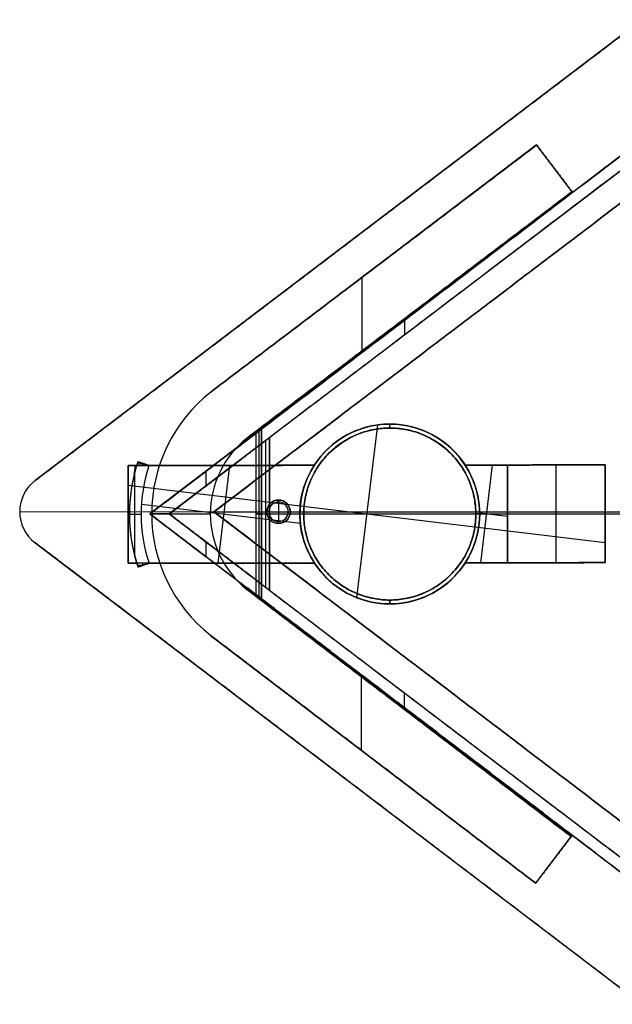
# Model space of a CAD drawing. Header units: millimetres. Extents: x -165 to 165, y -127 to 129.
# Tile 1 of 2: x -165 to -14, y -125 to 127. Entities that reach past the tile are written whole.
import ezdxf

# ---------------------------------------------------------------- set-up
doc = ezdxf.new("R2010")
doc.units = ezdxf.units.MM
doc.header["$MEASUREMENT"] = 0
doc.layers.add('Výchozí', color=7, linetype='Continuous', true_color=0x000000)

msp = doc.modelspace()

# ---------------------------------------------------------------- linework, layer by layer
at = {"layer": 'Výchozí', "color": 9, "true_color": 0xbfbfbf}
for p, q in [((-5.89, 126.73, 2.22), (-161.11, 8.85, 2.22)), ((-3.44, 97.91, 153.22), (-131.78, 0.3, 153.22)), ((-1.62, 95.52, 151.72), (-126.82, 0.3, 151.72)), ((-32.85, 94.69, 425.22), (-116.2, 31.48, 425.22)), ((-23.79, 82.73, 425.22), (-32.85, 94.69, 425.22)), ((0.18, 88.6, 6.22), (-115.38, 0.84, 6.22)), ((-28.32, 88.71, 177.72), (-28.32, 88.71, 672.72)), ((-106.92, 19.7, 425.22), (-23.79, 82.73, 425.22)), ((-83.5, 67.79, 3.72), (-83.5, 67.79, 0.72)), ((-74.52, 63.08, 177.72), (-74.52, 63.08, 672.72)), ((-77.51, 41.99, 177.72), (-77.49, 60.84, 177.72)), ((-77.51, 41.99, 672.72), (-77.49, 60.84, 672.72)), ((-65.35, 51.21, 177.72), (-65.35, 51.21, 672.72)), ((-67.61, 49.11, 297.72), (-67.61, 49.11, 8.72)), ((-66.69, 49.8, 8.72), (-66.69, 46.03, 8.72)), ((-64.22, 47.91, 294.72), (-64.22, 47.91, 8.72)), ((-57.6, 44.72, 8.72), (-57.6, 44.72, 3.72)), ((-116.2, 31.48, 672.72), (-116.2, 31.48, 177.72)), ((-73.59, 23.05, 676.99), (-78.9, -21.11, 676.99)), ((-70.45, 23.27, 668.99), (-70.44, 22.27, 668.99)), ((-70.42, 23.27, 673.99), (-70.42, 23.27, 668.99)), ((-70.42, 23.27, 673.99), (-70.42, 23.27, 676.99)), ((-70.42, 22.27, 302.72), (-70.42, 23.27, 302.72)), ((-70.42, 23.27, 297.72), (-70.42, 23.27, 302.72)), ((-104.68, 20.91, 296.22), (-104.68, -20.32, 296.22)), ((-103.93, 21.48, 294.72), (-103.93, -20.89, 294.72)), ((-103.19, 22.05, 235.72), (-103.19, -21.45, 235.72)), ((-70.42, 22.27, 668.99), (-70.42, 22.27, 302.72)), ((-102.19, 19.04, 176.72), (-102.19, -18.45, 176.72)), ((-101.19, 19.8, 235.72), (-101.19, -19.21, 235.72)), ((-89.74, 12.74, 675.49), (-137.35, 12.68, 675.49)), ((-137.35, 12.68, 675.49), (-137.32, -12.32, 675.49)), ((-135.54, 12.68, 673.99), (-135.85, 10.11, 673.99)), ((-135.01, 13.15, 673.99), (-133.43, 13.16, 673.99)), ((-134.86, 13.63, 668.99), (-132.01, 12.69, 668.99)), ((-133.58, 12.69, 673.99), (-133.59, 13.21, 673.99)), ((-133.43, 13.16, 663.99), (-133.43, 13.16, 673.99)), ((-111.42, 12.72, 673.99), (-114.43, -12.29, 673.99)), ((-113.54, 12.71, 676.99), (-113.54, 12.71, 673.99)), ((-51.12, 12.79, 676.99), (-51.12, 12.79, 673.99)), ((-44.22, 12.8, 673.99), (-47.22, -12.2, 673.99)), ((-15.35, 12.84, 269.73), (-40.35, 12.81, 269.73)), ((-15.35, 12.84, 487.35), (-40.35, 12.81, 487.35)), ((-40.35, 12.81, 485.85), (-40.32, -12.19, 485.85)), ((-40.35, 12.81, 269.73), (-40.32, -12.19, 269.73)), ((-33.24, 12.82, 676.99), (-33.24, 12.82, 297.72)), ((-27.85, 12.82, 244.74), (-27.85, 12.82, 294.72)), ((-27.82, -12.18, 244.74), (-27.85, 12.82, 244.74)), ((-15.32, -12.16, 269.73), (-15.35, 12.84, 269.73)), ((-15.35, 12.84, 487.35), (-15.32, -12.16, 487.35)), ((-135.63, -10.55, 663.99), (-135.65, 10.92, 663.99)), ((-117.48, 11.18, 176.72), (-117.48, 7.41, 176.72)), ((-15.32, -7.07, 676.99), (-137.34, 7.61, 676.99)), ((-93.29, -2.15, 673.99), (-133.93, 2.74, 673.99)), ((-98.87, 3.85, 8.72), (-98.87, 3.85, 10.22)), ((-98.87, 3.35, 10.72), (-98.87, 3.85, 10.22)), ((-98.87, 3.35, 10.72), (-98.87, -1.65, 10.72)), ((-165.07, 0.9, 3.72), (-115.34, 0.87, 3.72)), ((-165.07, 0.9, 0.72), (165.3, 0.68, 0.72)), ((-165.07, 0.88, 3.72), (-165.07, 0.88, 0.72)), ((-137.01, 0.48, 673.99), (-137.33, -2.15, 673.99)), ((-137.01, 0.18, 673.99), (-137.33, 0.22, 673.99)), ((-137.33, 0.18, 676.99), (-137.33, 0.18, 673.99)), ((-137.01, 0.23, 663.99), (-137.01, 0.23, 673.99)), ((-134.01, 0.18, 663.99), (-137.01, 0.18, 663.99)), ((-134.01, 0.23, 663.99), (-134.01, 0.23, 673.99)), ((-131.78, 0.3, 153.22), (-3.47, -97.35, 153.22)), ((-126.81, 0.3, 176.72), (-131.77, 0.3, 176.72)), ((-131.76, 0.29, 8.72), (-126.81, 0.29, 8.72)), ((-131.31, 0.33, 177.72), (-131.31, 0.33, 672.72)), ((-131.31, 0.32, 177.72), (-116.31, 0.31, 177.72)), ((-131.31, 0.32, 672.72), (-116.31, 0.31, 672.72)), ((-126.82, 0.3, 151.72), (-1.65, -94.96, 151.72)), ((-116.31, 0.33, 177.72), (-116.31, 0.33, 672.72)), ((-115.38, 0.84, 6.22), (0.09, -87.04, 6.22)), ((-115.35, 0.86, 8.72), (-101.87, 0.85, 8.72)), ((-103.19, 0.3, 294.72), (-104.68, 0.3, 294.72)), ((-104.68, 0.3, 297.72), (-104.68, 0.3, 294.72)), ((-93.42, 0.28, 297.72), (-104.68, 0.28, 297.72)), ((-103.19, 0.3, 176.72), (-101.19, 0.3, 176.72)), ((-103.19, 0.3, 294.72), (-103.19, 0.3, 176.72)), ((-101.87, 0.85, 8.72), (-101.87, 0.85, 10.22)), ((-101.37, 0.85, 10.72), (-101.87, 0.85, 10.22)), ((-101.37, 0.85, 10.72), (-96.37, 0.85, 10.72)), ((-101.19, 0.3, 294.72), (-101.19, 0.3, 176.72)), ((-40.33, 0.28, 294.72), (-101.19, 0.28, 294.72)), ((-96.37, 0.85, 10.72), (-95.87, 0.85, 10.22)), ((-95.87, 0.85, 8.72), (-95.87, 0.85, 10.22)), ((-95.87, 0.85, 8.72), (115.62, 0.7, 8.72)), ((-93.42, 0.27, 673.99), (-93.42, 0.27, 668.99)), ((-92.42, 0.27, 302.72), (-93.42, 0.27, 302.72)), ((-93.42, 0.27, 297.72), (-93.42, 0.27, 302.72)), ((-92.42, 0.24, 668.99), (-93.42, 0.24, 668.99)), ((-92.42, 0.27, 668.99), (-92.42, 0.27, 302.72)), ((-47.42, 0.3, 668.99), (-48.42, 0.3, 668.99)), ((-48.42, 0.27, 668.99), (-48.42, 0.27, 302.72)), ((-47.42, 0.27, 302.72), (-48.42, 0.27, 302.72)), ((-40.33, -0.35, 673.99), (-47.42, 0.5, 673.99)), ((-40.33, 0.28, 297.72), (-47.42, 0.28, 297.72)), ((-47.42, 0.27, 297.72), (-47.42, 0.27, 302.72)), ((-47.42, 0.27, 673.99), (-47.42, 0.27, 668.99)), ((-40.33, 0.31, 244.74), (-15.33, 0.34, 244.74)), ((-40.33, 0.31, 297.72), (-40.33, 0.31, 673.99)), ((-40.33, 0.31, 244.74), (-40.33, 0.31, 294.72)), ((-15.33, 0.34, 244.74), (-15.33, 0.34, 294.72)), ((-15.33, 0.34, 297.72), (-15.33, 0.34, 676.99)), ((15.5, 0.28, 294.72), (-15.33, 0.28, 294.72)), ((15.5, 0.28, 297.72), (-15.33, 0.28, 297.72)), ((-98.87, -1.65, 10.72), (-98.87, -2.15, 10.22)), ((-98.87, -2.15, 8.72), (-98.87, -2.15, 10.22)), ((-161.12, -7.07, 2.22), (-5.98, -125.14, 2.22)), ((-117.48, -6.8, 176.72), (-117.48, -10.57, 176.72)), ((-89.71, -12.26, 675.49), (-137.32, -12.32, 675.49)), ((-134.82, -13.26, 668.99), (-131.98, -12.31, 668.99)), ((-133.55, -12.84, 673.99), (-133.55, -12.31, 673.99)), ((-113.51, -12.29, 673.99), (-113.51, -12.29, 676.99)), ((-89.71, -12.26, 676.99), (-89.71, -12.26, 673.99)), ((-51.09, -12.21, 673.99), (-51.09, -12.21, 676.99)), ((-40.32, -12.19, 269.73), (-15.32, -12.16, 269.73)), ((-15.32, -12.16, 487.35), (-40.32, -12.19, 487.35)), ((-33.2, -12.18, 297.72), (-33.2, -12.18, 676.99)), ((-27.82, -12.18, 244.74), (-27.82, -12.18, 294.72)), ((-134.98, -12.79, 673.99), (-133.39, -12.79, 673.99)), ((-133.4, -12.79, 673.99), (-133.4, -12.79, 663.99)), ((-106.96, -19, 177.72), (-106.96, -19, 672.72)), ((-23.99, -82.24, 425.22), (-106.96, -19, 425.22)), ((-70.42, -21.73, 668.99), (-70.42, -21.73, 302.72)), ((-70.42, -22.73, 302.72), (-70.42, -21.73, 302.72)), ((-70.39, -21.73, 668.99), (-70.39, -22.73, 668.99)), ((-70.42, -22.73, 673.99), (-70.42, -22.73, 668.99)), ((-70.42, -22.73, 673.99), (-70.42, -22.73, 676.99)), ((-70.42, -22.73, 297.72), (-70.42, -22.73, 302.72)), ((-116.28, -30.76, 425.22), (-33.08, -94.17, 425.22)), ((-77.64, -60.21, 177.72), (-77.61, -41.37, 177.72)), ((-77.64, -60.21, 672.72), (-77.61, -41.37, 672.72)), ((-57.64, -43.1, 8.72), (-57.64, -43.1, 3.72)), ((-66.71, -45.45, 8.72), (-66.71, -49.22, 8.72)), ((-64.24, -47.33, 294.72), (-64.24, -47.33, 8.72)), ((-67.62, -48.52, 297.72), (-67.62, -48.52, 8.72)), ((-65.48, -50.62, 177.72), (-65.48, -50.62, 672.72)), ((-74.68, -62.46, 177.72), (-74.68, -62.46, 672.72)), ((-83.55, -66.11, 3.72), (-83.55, -66.11, 0.72)), ((-33.08, -94.17, 425.22), (-23.99, -82.24, 425.22)), ((-28.53, -88.21, 177.72), (-28.53, -88.21, 672.72))]:
    msp.add_line(p, q, dxfattribs=at)
for centre, radius in [((-70.42, 0.27, 671.49), 23), ((-70.42, 0.27, 300.22), 23), ((-70.42, 0.27, 485.85), 22), ((-98.87, 0.85, 9.47), 3)]:
    msp.add_circle(centre, radius, dxfattribs=at)
for centre, radius, start, end in [((-91.66, 0.33, 177.72), 39.65, 128.2341, 231.6253), ((-91.66, 0.33, 672.72), 39.65, 128.2341, 231.6253), ((-91.66, 0.33, 425.22), 39.65, 128.2341, 231.6253), ((-70.42, 0.27, 668.99), 23, 90, 180.0731), ((-70.42, 0.27, 302.72), 23, 0, 180), ((-70.42, 0.27, 297.72), 23, 0, 180), ((-70.42, 0.27, 673.99), 23, 90, 147.1564), ((-70.42, 0.27, 676.99), 23, 32.9898, 147.1564), ((-70.42, 0.27, 675.49), 23, 32.9898, 147.1564), ((-70.42, 0.27, 668.99), 23, 0.0731, 90), ((-70.42, 0.27, 673.99), 23, 32.9898, 90), ((-91.66, 0.33, 177.72), 24.65, 128.2341, 231.6253), ((-91.66, 0.33, 672.72), 24.65, 128.2341, 231.6253), ((-91.66, 0.33, 425.22), 24.65, 128.2341, 231.6253), ((-94.36, 0.23, 663.99), 42.65, 161.6978, 198.4469), ((-94.36, 0.23, 668.99), 42.65, 161.6978, 198.4469), ((-94.36, 0.23, 673.99), 42.65, 163.0275, 197.1095), ((-94.36, 0.23, 673.99), 42.65, 161.6978, 163.0275), ((-94.36, 0.23, 663.99), 39.65, 161.6978, 198.4469), ((-94.36, 0.23, 673.99), 39.65, 161.6978, 198.4426), ((-94.36, 0.23, 668.99), 39.65, 161.6978, 198.4469), ((-70.42, 0.27, 673.99), 23, 147.1564, 212.9978), ((-70.42, 0.27, 673.99), 23, 327.1484, 32.9898), ((-155.07, 0.88, 0.72), 10, 127.2139, 232.7271), ((-155.07, 0.88, 3.72), 10, 127.2139, 232.7271), ((-155.07, 0.88, 2.22), 10, 127.2139, 232.7271), ((-98.87, 0.85, 10.22), 3, 90, 270), ((-98.87, 0.85, 8.72), 3, 90, 270), ((-98.87, 0.85, 10.72), 2.5, 90, 270), ((-98.87, 0.85, 10.22), 3, 270, 90), ((-98.87, 0.85, 8.72), 3, 270, 90), ((-98.87, 0.85, 10.72), 2.5, 270, 90), ((-70.42, 0.27, 668.99), 23, 180.0731, 0.0731), ((-70.42, 0.27, 302.72), 23, 180, 0), ((-70.42, 0.27, 297.72), 23, 180, 0), ((-94.36, 0.23, 673.99), 42.65, 197.1095, 198.4469), ((-70.42, 0.27, 673.99), 23, 212.9978, 327.1484), ((-70.42, 0.27, 676.99), 23, 212.9978, 327.1484), ((-70.42, 0.27, 675.49), 23, 212.9978, 327.1484)]:
    msp.add_arc(centre, radius, start, end, dxfattribs=at)
at = {"layer": 'Výchozí', "color": 9, "true_color": 0xbfbfbf, "extrusion": (2.01271e-05, 6.71363e-06, 1)}
msp.add_arc((-94.37, 0.23, 673.99), 39.65, 198.4426, 198.4469, dxfattribs=at)
at = {"layer": 'Výchozí', "color": 9, "true_color": 0xbfbfbf}
for points in [[(-161.11, 8.85, 0.72), (-83.5, 67.79, 0.72), (-5.89, 126.73, 0.72)], [(-161.11, 8.85, 3.72), (-83.5, 67.79, 3.72), (-5.89, 126.73, 3.72)], [(-131.78, 0.3, 8.72), (-67.61, 49.11, 8.72), (-3.44, 97.91, 8.72)], [(-3.44, 97.91, 297.72), (-54.06, 59.41, 297.72), (-104.68, 20.91, 297.72)], [(-1.62, 95.52, 8.72), (-64.22, 47.91, 8.72), (-126.82, 0.3, 8.72)], [(-32.85, 94.69, 177.72), (-74.52, 63.08, 177.72), (-116.2, 31.48, 177.72)], [(-116.2, 31.48, 672.72), (-74.52, 63.08, 672.72), (-32.85, 94.69, 672.72)], [(-1.62, 95.52, 294.72), (-51.4, 57.66, 294.72), (-101.19, 19.8, 294.72)], [(-32.85, 94.69, 672.72), (-32.85, 94.69, 425.22), (-32.85, 94.69, 177.72)], [(-23.79, 82.73, 177.72), (-28.32, 88.71, 177.72), (-32.85, 94.69, 177.72)], [(-32.85, 94.69, 672.72), (-28.32, 88.71, 672.72), (-23.79, 82.73, 672.72)], [(0.18, 88.6, 3.72), (-57.6, 44.72, 3.72), (-115.38, 0.84, 3.72)], [(-115.38, 0.84, 8.72), (-57.6, 44.72, 8.72), (0.18, 88.6, 8.72)], [(-106.92, 19.7, 177.72), (-65.35, 51.21, 177.72), (-23.79, 82.73, 177.72)], [(-23.79, 82.73, 672.72), (-65.35, 51.21, 672.72), (-106.92, 19.7, 672.72)], [(-23.79, 82.73, 672.72), (-23.79, 82.73, 425.22), (-23.79, 82.73, 177.72)], [(-131.78, 0.3, 176.72), (-117.48, 11.18, 176.72), (-103.19, 22.05, 176.72)], [(-103.19, 22.05, 294.72), (-103.93, 21.48, 294.72), (-104.68, 20.91, 294.72)], [(-104.68, 20.91, 294.72), (-104.68, 0.3, 294.72), (-104.68, -20.32, 294.72)], [(-104.68, 20.91, 297.72), (-104.68, 0.3, 297.72), (-104.68, -20.32, 297.72)], [(-104.68, 20.91, 297.72), (-104.68, 20.91, 296.22), (-104.68, 20.91, 294.72)], [(-103.19, 22.05, 294.72), (-103.19, 22.05, 235.72), (-103.19, 22.05, 176.72)], [(-103.19, 22.05, 176.72), (-103.19, 20.16, 176.72), (-103.19, 18.28, 176.72)], [(-103.19, -21.45, 294.72), (-103.19, 0.3, 294.72), (-103.19, 22.05, 294.72)], [(-126.82, 0.3, 176.72), (-115, 9.29, 176.72), (-103.19, 18.28, 176.72)], [(-106.92, 19.7, 672.72), (-106.92, 19.7, 425.22), (-106.92, 19.7, 177.72)], [(-103.19, 18.28, 176.72), (-102.19, 19.04, 176.72), (-101.19, 19.8, 176.72)], [(-103.19, -17.68, 176.72), (-103.19, 0.3, 176.72), (-103.19, 18.28, 176.72)], [(-101.19, 19.8, 294.72), (-101.19, 19.8, 235.72), (-101.19, 19.8, 176.72)], [(-101.19, -19.21, 294.72), (-101.19, 0.3, 294.72), (-101.19, 19.8, 294.72)], [(-101.19, 19.8, 176.72), (-101.19, 0.3, 176.72), (-101.19, -19.21, 176.72)], [(-137.35, 12.68, 676.99), (-113.54, 12.71, 676.99), (-89.74, 12.74, 676.99)], [(-135.16, 12.69, 673.99), (-136.25, 12.68, 673.99), (-137.35, 12.68, 673.99)], [(-137.32, -12.32, 676.99), (-137.33, 0.18, 676.99), (-137.35, 12.68, 676.99)], [(-137.35, 12.68, 676.99), (-137.35, 12.68, 675.49), (-137.35, 12.68, 673.99)], [(-137.35, 12.68, 673.99), (-137.33, 0.18, 673.99), (-137.32, -12.32, 673.99)], [(-135.16, 12.69, 673.99), (-133.59, 12.69, 673.99), (-132.02, 12.69, 673.99)], [(-132.01, 12.69, 663.99), (-133.43, 13.16, 663.99), (-134.86, 13.63, 663.99)], [(-134.86, 13.63, 663.99), (-134.86, 13.63, 668.99), (-134.86, 13.63, 673.99)], [(-132.02, 12.69, 673.99), (-133.44, 13.16, 673.99), (-134.86, 13.63, 673.99)], [(-89.74, 12.74, 673.99), (-110.88, 12.72, 673.99), (-132.02, 12.69, 673.99)], [(-132.02, 12.69, 673.99), (-132.01, 12.69, 673.99), (-132.01, 12.69, 673.99)], [(-132.01, 12.69, 673.99), (-132.01, 12.69, 668.99), (-132.01, 12.69, 663.99)], [(-89.74, 12.74, 676.99), (-89.74, 12.74, 675.49), (-89.74, 12.74, 673.99)], [(-51.12, 12.79, 676.99), (-33.24, 12.82, 676.99), (-15.35, 12.84, 676.99)], [(-40.35, 12.81, 673.99), (-45.74, 12.8, 673.99), (-51.12, 12.79, 673.99)], [(-40.35, 12.81, 294.72), (-27.85, 12.82, 294.72), (-15.35, 12.84, 294.72)], [(-15.35, 12.84, 244.74), (-27.85, 12.82, 244.74), (-40.35, 12.81, 244.74)], [(-15.35, 12.84, 297.72), (-27.85, 12.82, 297.72), (-40.35, 12.81, 297.72)], [(-40.35, 12.81, 297.72), (-40.33, 0.31, 297.72), (-40.32, -12.19, 297.72)], [(-40.32, -12.19, 673.99), (-40.33, 0.31, 673.99), (-40.35, 12.81, 673.99)], [(-40.35, 12.81, 673.99), (-40.35, 12.81, 485.85), (-40.35, 12.81, 297.72)], [(-40.32, -12.19, 294.72), (-40.33, 0.31, 294.72), (-40.35, 12.81, 294.72)], [(-40.35, 12.81, 294.72), (-40.35, 12.81, 269.73), (-40.35, 12.81, 244.74)], [(-40.35, 12.81, 244.74), (-40.33, 0.31, 244.74), (-40.32, -12.19, 244.74)], [(-15.35, 12.84, 294.72), (-15.35, 12.84, 269.73), (-15.35, 12.84, 244.74)], [(-15.32, -12.16, 244.74), (-15.33, 0.34, 244.74), (-15.35, 12.84, 244.74)], [(-15.35, 12.84, 294.72), (-15.33, 0.34, 294.72), (-15.32, -12.16, 294.72)], [(-15.35, 12.84, 676.99), (-15.35, 12.84, 487.35), (-15.35, 12.84, 297.72)], [(-15.35, 12.84, 676.99), (-15.33, 0.34, 676.99), (-15.32, -12.16, 676.99)], [(-15.32, -12.16, 297.72), (-15.33, 0.34, 297.72), (-15.35, 12.84, 297.72)], [(-161.11, 8.85, 0.72), (-161.11, 8.85, 2.22), (-161.11, 8.85, 3.72)], [(-103.19, -21.45, 176.72), (-117.48, -10.58, 176.72), (-131.78, 0.3, 176.72)], [(-131.78, 0.3, 176.72), (-131.78, 0.3, 92.72), (-131.78, 0.3, 8.72)], [(-131.78, 0.3, 8.72), (-67.62, -48.52, 8.72), (-3.47, -97.35, 8.72)], [(-126.82, 0.3, 8.72), (-126.82, 0.3, 92.72), (-126.82, 0.3, 176.72)], [(-126.82, 0.3, 8.72), (-64.24, -47.33, 8.72), (-1.65, -94.96, 8.72)], [(-103.19, -17.68, 176.72), (-115, -8.69, 176.72), (-126.82, 0.3, 176.72)], [(-115.38, 0.84, 3.72), (-57.64, -43.1, 3.72), (0.09, -87.04, 3.72)], [(0.09, -87.04, 8.72), (-57.64, -43.1, 8.72), (-115.38, 0.84, 8.72)], [(-115.38, 0.84, 8.72), (-115.38, 0.84, 6.22), (-115.38, 0.84, 3.72)], [(-161.12, -7.07, 3.72), (-161.12, -7.07, 2.22), (-161.12, -7.07, 0.72)], [(-5.98, -125.14, 0.72), (-83.55, -66.11, 0.72), (-161.12, -7.07, 0.72)], [(-5.98, -125.14, 3.72), (-83.55, -66.11, 3.72), (-161.12, -7.07, 3.72)], [(-89.71, -12.26, 676.99), (-113.51, -12.29, 676.99), (-137.32, -12.32, 676.99)], [(-137.32, -12.32, 673.99), (-136.22, -12.32, 673.99), (-135.13, -12.31, 673.99)], [(-137.32, -12.32, 676.99), (-137.32, -12.32, 675.49), (-137.32, -12.32, 673.99)], [(-131.98, -12.31, 673.99), (-133.55, -12.31, 673.99), (-135.13, -12.31, 673.99)], [(-134.82, -13.26, 673.99), (-133.4, -12.79, 673.99), (-131.98, -12.31, 673.99)], [(-131.98, -12.31, 663.99), (-133.4, -12.79, 663.99), (-134.82, -13.26, 663.99)], [(-131.98, -12.31, 673.99), (-110.84, -12.28, 673.99), (-89.71, -12.26, 673.99)], [(-131.98, -12.31, 663.99), (-131.98, -12.31, 668.99), (-131.98, -12.31, 673.99)], [(-15.32, -12.16, 676.99), (-33.2, -12.18, 676.99), (-51.09, -12.21, 676.99)], [(-51.09, -12.21, 673.99), (-45.7, -12.2, 673.99), (-40.32, -12.19, 673.99)], [(-40.32, -12.19, 244.74), (-27.82, -12.18, 244.74), (-15.32, -12.16, 244.74)], [(-15.32, -12.16, 294.72), (-27.82, -12.18, 294.72), (-40.32, -12.19, 294.72)], [(-15.32, -12.16, 297.72), (-27.82, -12.18, 297.72), (-40.32, -12.19, 297.72)], [(-40.32, -12.19, 297.72), (-40.32, -12.19, 485.85), (-40.32, -12.19, 673.99)], [(-40.32, -12.19, 244.74), (-40.32, -12.19, 269.73), (-40.32, -12.19, 294.72)], [(-15.32, -12.16, 244.74), (-15.32, -12.16, 269.73), (-15.32, -12.16, 294.72)], [(-15.32, -12.16, 676.99), (-15.32, -12.16, 487.35), (-15.32, -12.16, 297.72)], [(-134.82, -13.26, 673.99), (-134.82, -13.26, 668.99), (-134.82, -13.26, 663.99)], [(-23.99, -82.24, 177.72), (-65.48, -50.62, 177.72), (-106.96, -19, 177.72)], [(-106.96, -19, 672.72), (-65.48, -50.62, 672.72), (-23.99, -82.24, 672.72)], [(-103.19, -17.68, 176.72), (-103.19, -19.57, 176.72), (-103.19, -21.45, 176.72)], [(-101.19, -19.21, 176.72), (-102.19, -18.45, 176.72), (-103.19, -17.68, 176.72)], [(-101.19, -19.21, 176.72), (-101.19, -19.21, 235.72), (-101.19, -19.21, 294.72)], [(-101.19, -19.21, 294.72), (-51.42, -57.08, 294.72), (-1.65, -94.96, 294.72)], [(-3.47, -97.35, 297.72), (-54.07, -58.83, 297.72), (-104.68, -20.32, 297.72)], [(-104.68, -20.32, 297.72), (-104.68, -20.32, 296.22), (-104.68, -20.32, 294.72)], [(-104.68, -20.32, 294.72), (-103.93, -20.89, 294.72), (-103.19, -21.45, 294.72)], [(-103.19, -21.45, 176.72), (-103.19, -21.45, 235.72), (-103.19, -21.45, 294.72)], [(-116.28, -30.76, 177.72), (-74.68, -62.46, 177.72), (-33.08, -94.17, 177.72)], [(-33.08, -94.17, 672.72), (-74.68, -62.46, 672.72), (-116.28, -30.76, 672.72)], [(-116.28, -30.76, 672.72), (-116.28, -30.76, 425.22), (-116.28, -30.76, 177.72)], [(-23.99, -82.24, 177.72), (-28.53, -88.21, 177.72), (-33.08, -94.17, 177.72)], [(-23.99, -82.24, 672.72), (-28.53, -88.21, 672.72), (-33.08, -94.17, 672.72)], [(-23.99, -82.24, 672.72), (-23.99, -82.24, 425.22), (-23.99, -82.24, 177.72)], [(-33.08, -94.17, 177.72), (-33.08, -94.17, 425.22), (-33.08, -94.17, 672.72)]]:
    msp.add_open_spline(points, degree=2, dxfattribs=at)
for points, knots in [([(-92.42, 0.27, 668.99), (-92.42, 22.27, 668.99), (-70.42, 22.27, 668.99), (-48.42, 22.27, 668.99), (-48.42, 0.27, 668.99)], [0, 0, 0, 34.557519, 34.557519, 69.115038, 69.115038, 69.115038]), ([(-48.42, 0.27, 302.72), (-48.42, 22.27, 302.72), (-70.42, 22.27, 302.72), (-92.42, 22.27, 302.72), (-92.42, 0.27, 302.72)], [-69.115038, -69.115038, -69.115038, -34.557519, -34.557519, 0, 0, 0]), ([(-48.42, 0.27, 668.99), (-48.42, -21.73, 668.99), (-70.42, -21.73, 668.99), (-92.42, -21.73, 668.99), (-92.42, 0.27, 668.99)], [69.115038, 69.115038, 69.115038, 103.672558, 103.672558, 138.230077, 138.230077, 138.230077]), ([(-92.42, 0.27, 302.72), (-92.42, -21.73, 302.72), (-70.42, -21.73, 302.72), (-48.42, -21.73, 302.72), (-48.42, 0.27, 302.72)], [-138.230077, -138.230077, -138.230077, -103.672558, -103.672558, -69.115038, -69.115038, -69.115038])]:
    msp.add_rational_spline(points, [1, 0.707106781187, 1, 0.707106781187, 1], degree=2, knots=knots, dxfattribs=at)

doc.saveas('drawing.dxf')
